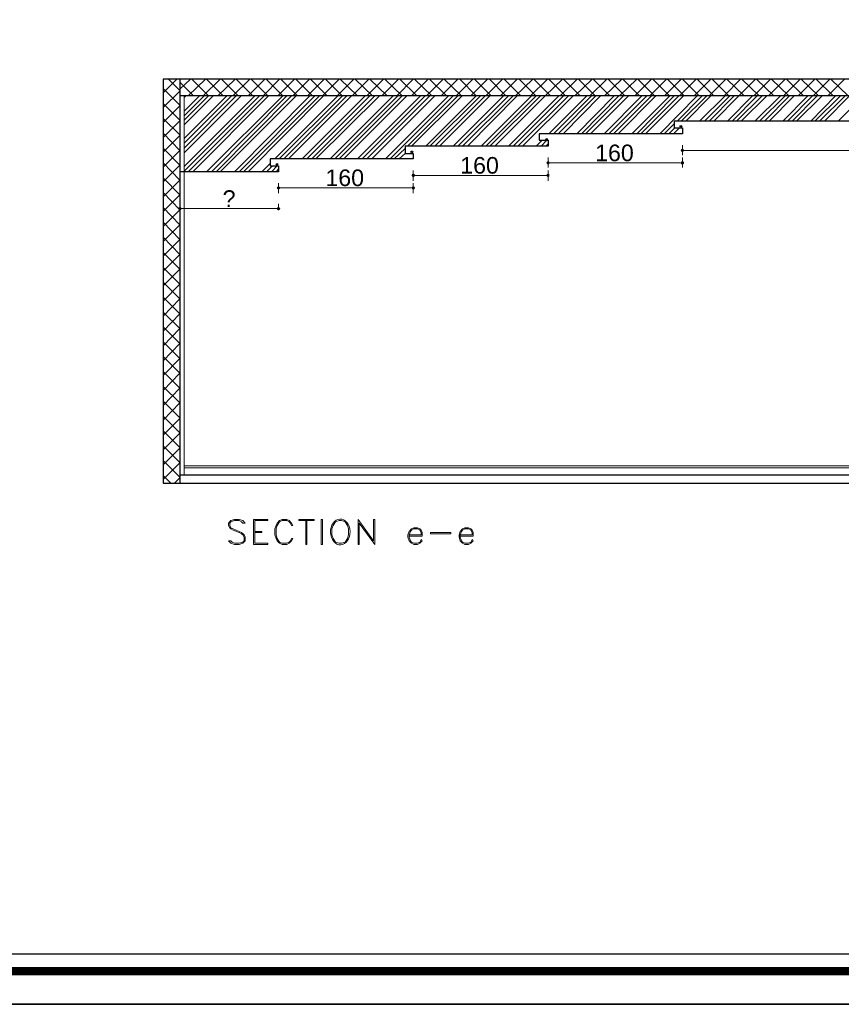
# Model space of a CAD drawing. Header units: metres. Extents: x 5.7 to 89.8, y 4 to 63.5.
# Tile 9 of 72: x 27 to 40.4, y 4 to 20. Entities that reach past the tile are written whole.
import ezdxf

# ---------------------------------------------------------------- set-up
doc = ezdxf.new("R2010")
doc.units = ezdxf.units.M
doc.header["$MEASUREMENT"] = 0
for name, color, linetype in [('PDF11_boresh-1', 7, 'Continuous'), ('PDF11_dim', 7, 'Continuous'), ('PDF11_hatch-borshi', 7, 'Continuous'), ('PDF11_KADR', 7, 'Continuous'), ('PDF11_kaff', 7, 'Continuous'), ('PDF11_Text', 7, 'Continuous'), ('PDF11_textt', 7, 'Continuous'), ('PDF11_wall', 7, 'Continuous'), ('PDF11_wall-asli', 7, 'Continuous')]:
    doc.layers.add(name, color=color, linetype=linetype)
doc.styles.add('PDF Arial', font='arial.ttf')

msp = doc.modelspace()

# ---------------------------------------------------------------- linework, layer by layer
at = {"layer": 'PDF11_boresh-1', "lineweight": 25}
msp.add_lwpolyline([(46.859, 18.325), (37.652, 18.325), (37.652, 18.219), (37.786, 18.219), (37.786, 18.123), (35.465, 18.123), (35.465, 18.017), (35.61, 18.017), (35.61, 17.92), (33.289, 17.92), (33.289, 17.805), (33.423, 17.805), (33.423, 17.718), (31.102, 17.718), (31.102, 17.603), (31.237, 17.603), (31.237, 17.506), (29.638, 17.506)], dxfattribs=at)
for centre in [(37.762, 18.243), (37.762, 18.243), (35.586, 18.031), (35.586, 18.031), (33.399, 17.829), (33.399, 17.829), (31.213, 17.627), (31.213, 17.627)]:
    msp.add_circle(centre, 0.0144, dxfattribs=at)
at = {"layer": 'PDF11_dim', "lineweight": 20}
for points in [[(37.786, 17.94), (37.786, 17.776)], [(35.61, 17.737), (35.61, 17.574)], [(37.786, 17.737), (37.786, 17.574)], [(37.815, 17.853), (37.844, 17.853), (47.62, 17.853), (47.649, 17.853)], [(35.629, 17.651), (35.658, 17.651), (37.738, 17.651), (37.758, 17.651)], [(33.423, 17.526), (33.423, 17.362)], [(33.452, 17.449), (33.481, 17.449), (35.552, 17.449), (35.581, 17.449)], [(35.61, 17.526), (35.61, 17.362)], [(31.237, 17.323), (31.237, 17.16)], [(31.266, 17.246), (31.295, 17.246), (33.366, 17.246), (33.395, 17.246)], [(33.423, 17.323), (33.423, 17.16)], [(29.638, 16.909), (29.638, 16.986)], [(31.237, 16.909), (31.237, 16.986)], [(31.208, 16.909), (31.189, 16.909), (29.696, 16.909), (29.667, 16.909)]]:
    msp.add_lwpolyline(points, dxfattribs=at)
at = {"layer": 'PDF11_dim', "transparency": 33554559}
for points in [[(37.786, 17.882), (37.767, 17.872), (37.786, 17.853)], [(37.786, 17.853), (37.806, 17.872), (37.786, 17.882)], [(37.767, 17.872), (37.786, 17.853), (37.758, 17.853)], [(37.758, 17.853), (37.767, 17.834), (37.786, 17.853)], [(37.767, 17.834), (37.786, 17.853), (37.786, 17.824)], [(37.815, 17.853), (37.786, 17.853), (37.806, 17.872)], [(37.786, 17.853), (37.786, 17.824), (37.806, 17.834)], [(37.806, 17.834), (37.815, 17.853), (37.786, 17.853)], [(35.59, 17.67), (35.61, 17.651), (35.581, 17.651)], [(35.581, 17.651), (35.59, 17.632), (35.61, 17.651)], [(35.61, 17.68), (35.59, 17.67), (35.61, 17.651)], [(35.59, 17.632), (35.61, 17.651), (35.61, 17.622)], [(35.61, 17.651), (35.629, 17.67), (35.61, 17.68)], [(35.629, 17.651), (35.61, 17.651), (35.629, 17.67)], [(35.61, 17.651), (35.61, 17.622), (35.629, 17.632)], [(35.629, 17.632), (35.629, 17.651), (35.61, 17.651)], [(37.767, 17.67), (37.758, 17.651), (37.786, 17.651)], [(37.758, 17.651), (37.786, 17.651), (37.767, 17.632)], [(37.786, 17.651), (37.786, 17.68), (37.767, 17.67)], [(37.786, 17.651), (37.767, 17.632), (37.786, 17.622)], [(37.806, 17.67), (37.786, 17.651), (37.786, 17.68)], [(37.815, 17.651), (37.806, 17.67), (37.786, 17.651)], [(37.786, 17.622), (37.806, 17.632), (37.786, 17.651)], [(37.806, 17.632), (37.786, 17.651), (37.815, 17.651)], [(33.404, 17.468), (33.423, 17.449), (33.395, 17.449)], [(33.395, 17.449), (33.404, 17.429), (33.423, 17.449)], [(33.423, 17.477), (33.404, 17.468), (33.423, 17.449)], [(33.404, 17.429), (33.423, 17.449), (33.423, 17.42)], [(33.423, 17.449), (33.443, 17.468), (33.423, 17.477)], [(33.452, 17.449), (33.423, 17.449), (33.443, 17.468)], [(33.423, 17.449), (33.423, 17.42), (33.443, 17.429)], [(33.443, 17.429), (33.452, 17.449), (33.423, 17.449)], [(35.59, 17.468), (35.581, 17.449), (35.61, 17.449)], [(35.581, 17.449), (35.61, 17.449), (35.59, 17.429)], [(35.61, 17.449), (35.61, 17.477), (35.59, 17.468)], [(35.61, 17.449), (35.59, 17.429), (35.61, 17.42)], [(35.629, 17.468), (35.61, 17.449), (35.61, 17.477)], [(35.629, 17.449), (35.629, 17.468), (35.61, 17.449)], [(35.61, 17.42), (35.629, 17.429), (35.61, 17.449)], [(35.629, 17.429), (35.61, 17.449), (35.629, 17.449)], [(31.218, 17.266), (31.237, 17.246), (31.208, 17.246)], [(31.208, 17.246), (31.218, 17.227), (31.237, 17.246)], [(31.237, 17.266), (31.218, 17.266), (31.237, 17.246)], [(31.218, 17.227), (31.237, 17.246), (31.237, 17.217)], [(31.266, 17.246), (31.237, 17.246), (31.256, 17.266)], [(31.237, 17.246), (31.256, 17.266), (31.237, 17.266)], [(31.237, 17.246), (31.237, 17.217), (31.256, 17.227)], [(31.256, 17.227), (31.266, 17.246), (31.237, 17.246)], [(33.404, 17.266), (33.395, 17.246), (33.423, 17.246)], [(33.395, 17.246), (33.423, 17.246), (33.404, 17.227)], [(33.423, 17.246), (33.423, 17.266), (33.404, 17.266)], [(33.423, 17.246), (33.404, 17.227), (33.423, 17.217)], [(33.452, 17.246), (33.443, 17.266), (33.423, 17.246)], [(33.443, 17.266), (33.423, 17.246), (33.423, 17.266)], [(33.423, 17.217), (33.443, 17.227), (33.423, 17.246)], [(33.443, 17.227), (33.423, 17.246), (33.452, 17.246)], [(29.619, 16.928), (29.638, 16.909), (29.61, 16.909)], [(29.638, 16.938), (29.619, 16.928), (29.638, 16.909)], [(29.638, 16.909), (29.658, 16.928), (29.638, 16.938)], [(29.667, 16.909), (29.638, 16.909), (29.658, 16.928)], [(31.218, 16.928), (31.208, 16.909), (31.237, 16.909)], [(31.237, 16.909), (31.237, 16.938), (31.218, 16.928)], [(31.256, 16.928), (31.237, 16.909), (31.237, 16.938)], [(31.266, 16.909), (31.256, 16.928), (31.237, 16.909)], [(29.61, 16.909), (29.619, 16.89), (29.638, 16.909)], [(29.619, 16.89), (29.638, 16.909), (29.638, 16.88)], [(29.638, 16.909), (29.638, 16.88), (29.658, 16.89)], [(29.658, 16.89), (29.667, 16.909), (29.638, 16.909)], [(31.208, 16.909), (31.237, 16.909), (31.218, 16.89)], [(31.237, 16.909), (31.218, 16.89), (31.237, 16.88)], [(31.237, 16.88), (31.256, 16.89), (31.237, 16.909)], [(31.256, 16.89), (31.237, 16.909), (31.266, 16.909)]]:
    msp.add_solid(points, dxfattribs=at)
at = {"layer": 'PDF11_hatch-borshi', "lineweight": 18}
for points in [[(29.369, 18.787), (29.59, 19.009)], [(29.638, 18.826), (29.455, 19.009)], [(29.638, 18.845), (29.812, 19.009)], [(29.706, 18.344), (30.101, 18.739), (29.831, 19.009)], [(29.773, 18.739), (30.053, 19.009)], [(30.014, 18.739), (30.293, 19.009)], [(30.341, 18.739), (30.072, 19.009)], [(30.072, 17.506), (31.305, 18.739), (31.035, 19.009)], [(30.255, 18.739), (30.534, 19.009)], [(30.582, 18.739), (30.313, 19.009)], [(30.496, 18.739), (30.775, 19.009)], [(30.823, 18.739), (30.553, 19.009)], [(30.746, 18.739), (31.016, 19.009)], [(31.064, 18.739), (30.794, 19.009)], [(30.987, 18.739), (31.256, 19.009)], [(31.228, 18.739), (31.497, 19.009)], [(31.545, 18.739), (31.276, 19.009)], [(31.468, 18.739), (31.738, 19.009)], [(31.786, 18.739), (31.516, 19.009)], [(31.709, 18.739), (31.979, 19.009)], [(32.027, 18.739), (31.757, 19.009)], [(31.95, 18.739), (32.22, 19.009)], [(32.268, 18.739), (31.998, 19.009)], [(32.191, 18.739), (32.46, 19.009)], [(32.22, 17.718), (33.24, 18.739), (32.961, 19.009)], [(32.518, 18.739), (32.239, 19.009)], [(32.431, 18.739), (32.701, 19.009)], [(32.759, 18.739), (32.48, 19.009)], [(32.672, 18.739), (32.942, 19.009)], [(33, 18.739), (32.72, 19.009)], [(32.913, 18.739), (33.183, 19.009)], [(33.154, 18.739), (33.423, 19.009)], [(33.481, 18.739), (33.202, 19.009)], [(33.395, 18.739), (33.664, 19.009)], [(33.722, 18.739), (33.443, 19.009)], [(33.626, 17.92), (34.444, 18.739), (34.175, 19.009)], [(33.635, 18.739), (33.905, 19.009)], [(33.963, 18.739), (33.684, 19.009)], [(33.876, 18.739), (34.146, 19.009)], [(34.204, 18.739), (33.924, 19.009)], [(34.117, 18.739), (34.387, 19.009)], [(34.358, 18.739), (34.627, 19.009)], [(34.685, 18.739), (34.415, 19.009)], [(34.598, 18.739), (34.868, 19.009)], [(34.926, 18.739), (34.656, 19.009)], [(34.743, 17.92), (35.562, 18.739), (35.841, 19.009)], [(34.839, 18.739), (35.109, 19.009)], [(35.167, 18.739), (34.897, 19.009)], [(35.08, 18.739), (35.359, 19.009)], [(35.408, 18.739), (35.138, 19.009)], [(35.321, 18.739), (35.6, 19.009)], [(35.648, 18.739), (35.379, 19.009)], [(35.889, 18.739), (35.619, 19.009)], [(35.802, 18.739), (36.082, 19.009)], [(36.13, 18.739), (35.86, 19.009)], [(36.043, 18.739), (36.322, 19.009)], [(36.371, 18.739), (36.101, 19.009)], [(36.284, 18.739), (36.563, 19.009)], [(36.611, 18.739), (36.342, 19.009)], [(36.525, 18.739), (36.804, 19.009)], [(36.852, 18.739), (36.583, 19.009)], [(36.766, 18.739), (37.045, 19.009)], [(37.093, 18.739), (36.823, 19.009)], [(37.016, 18.739), (37.286, 19.009)], [(37.334, 18.739), (37.064, 19.009)], [(37.257, 18.739), (37.526, 19.009)], [(37.575, 18.739), (37.305, 19.009)], [(37.497, 18.739), (37.767, 19.009)], [(37.815, 18.739), (37.546, 19.009)], [(37.738, 18.739), (38.008, 19.009)], [(38.056, 18.739), (37.786, 19.009)], [(37.979, 18.739), (38.249, 19.009)], [(38.297, 18.739), (38.027, 19.009)], [(38.22, 18.739), (38.489, 19.009)], [(38.538, 18.739), (38.268, 19.009)], [(38.297, 18.325), (38.701, 18.739), (38.971, 19.009)], [(38.461, 18.739), (38.73, 19.009)], [(38.788, 18.739), (38.509, 19.009)], [(39.029, 18.739), (38.75, 19.009)], [(38.942, 18.739), (39.212, 19.009)], [(39.27, 18.739), (38.99, 19.009)], [(39.183, 18.739), (39.453, 19.009)], [(39.51, 18.739), (39.231, 19.009)], [(39.424, 18.739), (39.693, 19.009)], [(39.751, 18.739), (39.472, 19.009)], [(39.664, 18.739), (39.934, 19.009)], [(39.992, 18.739), (39.713, 19.009)], [(39.905, 18.739), (40.175, 19.009)], [(40.233, 18.739), (39.953, 19.009)], [(40.146, 18.739), (40.416, 19.009)], [(40.474, 18.739), (40.194, 19.009)], [(29.638, 18.585), (29.369, 18.855)], [(29.86, 18.739), (29.638, 18.961)], [(29.369, 18.546), (29.638, 18.816)], [(29.706, 18.489), (29.956, 18.739)], [(29.706, 18.046), (30.399, 18.739)], [(29.706, 17.593), (30.852, 18.739)], [(29.706, 18.412), (30.033, 18.739)], [(29.706, 17.969), (30.476, 18.739)], [(29.706, 17.516), (30.929, 18.739)], [(29.706, 17.892), (30.553, 18.739)], [(29.706, 18.71), (29.735, 18.739)], [(29.706, 18.267), (30.178, 18.739)], [(29.706, 17.815), (30.63, 18.739)], [(29.773, 17.506), (31.006, 18.739)], [(29.85, 17.506), (31.073, 18.739)], [(30.149, 17.506), (31.372, 18.739)], [(30.226, 17.506), (31.449, 18.739)], [(30.293, 17.506), (31.526, 18.739)], [(30.524, 17.506), (31.748, 18.739)], [(30.602, 17.506), (31.825, 18.739)], [(30.669, 17.506), (31.902, 18.739)], [(30.746, 17.506), (31.969, 18.739)], [(31.179, 17.718), (32.2, 18.739)], [(31.247, 17.718), (32.277, 18.739)], [(31.324, 17.718), (32.345, 18.739)], [(31.401, 17.718), (32.422, 18.739)], [(31.622, 17.718), (32.643, 18.739)], [(31.699, 17.718), (32.72, 18.739)], [(31.777, 17.718), (32.797, 18.739)], [(31.844, 17.718), (32.874, 18.739)], [(32.075, 17.718), (33.096, 18.739)], [(32.152, 17.718), (33.173, 18.739)], [(32.297, 17.718), (33.318, 18.739)], [(32.518, 17.718), (33.539, 18.739)], [(32.595, 17.718), (33.616, 18.739)], [(32.672, 17.718), (33.693, 18.739)], [(32.749, 17.718), (33.77, 18.739)], [(32.971, 17.718), (33.992, 18.739)], [(33.048, 17.718), (34.069, 18.739)], [(33.327, 17.92), (34.146, 18.739)], [(33.395, 17.92), (34.213, 18.739)], [(33.693, 17.92), (34.512, 18.739)], [(33.77, 17.92), (34.589, 18.739)], [(33.847, 17.92), (34.666, 18.739)], [(34.069, 17.92), (34.887, 18.739)], [(34.146, 17.92), (34.964, 18.739)], [(34.223, 17.92), (35.042, 18.739)], [(34.3, 17.92), (35.109, 18.739)], [(34.521, 17.92), (35.34, 18.739)], [(34.598, 17.92), (35.417, 18.739)], [(34.666, 17.92), (35.485, 18.739)], [(34.964, 17.92), (35.783, 18.739)], [(35.042, 17.92), (35.86, 18.739)], [(35.119, 17.92), (35.937, 18.739)], [(35.196, 17.92), (36.014, 18.739)], [(35.619, 18.123), (36.236, 18.739)], [(35.696, 18.123), (36.313, 18.739)], [(35.773, 18.123), (36.38, 18.739)], [(35.851, 18.123), (36.457, 18.739)], [(36.072, 18.123), (36.679, 18.739)], [(36.149, 18.123), (36.756, 18.739)], [(36.217, 18.123), (36.833, 18.739)], [(36.294, 18.123), (36.91, 18.739)], [(36.515, 18.123), (37.131, 18.739)], [(36.592, 18.123), (37.209, 18.739)], [(36.669, 18.123), (37.286, 18.739)], [(36.746, 18.123), (37.353, 18.739)], [(36.968, 18.123), (37.584, 18.739)], [(37.045, 18.123), (37.652, 18.739)], [(37.112, 18.123), (37.729, 18.739)], [(37.189, 18.123), (37.806, 18.739)], [(37.42, 18.123), (38.027, 18.739)], [(37.7, 18.325), (38.104, 18.739)], [(37.767, 18.325), (38.181, 18.739)], [(37.844, 18.325), (38.249, 18.739)], [(38.066, 18.325), (38.48, 18.739)], [(38.143, 18.325), (38.557, 18.739)], [(38.22, 18.325), (38.624, 18.739)], [(38.518, 18.325), (38.923, 18.739)], [(38.595, 18.325), (39, 18.739)], [(38.663, 18.325), (39.077, 18.739)], [(38.74, 18.325), (39.154, 18.739)], [(38.961, 18.325), (39.376, 18.739)], [(39.038, 18.325), (39.453, 18.739)], [(39.116, 18.325), (39.52, 18.739)], [(39.193, 18.325), (39.597, 18.739)], [(39.414, 18.325), (39.819, 18.739)], [(39.491, 18.325), (39.896, 18.739)], [(39.568, 18.325), (39.973, 18.739)], [(39.636, 18.325), (40.05, 18.739)], [(39.867, 18.325), (40.271, 18.739)], [(39.934, 18.325), (40.348, 18.739)], [(40.011, 18.325), (40.425, 18.739)], [(40.088, 18.325), (40.493, 18.739)], [(40.31, 18.325), (40.724, 18.739)], [(29.638, 18.344), (29.369, 18.614)], [(29.369, 18.306), (29.638, 18.575)], [(29.638, 18.103), (29.369, 18.373)], [(29.369, 18.065), (29.638, 18.335)], [(37.488, 18.123), (37.652, 18.286)], [(37.565, 18.123), (37.661, 18.219)], [(37.642, 18.123), (37.738, 18.219)], [(29.369, 17.583), (29.638, 17.853), (29.369, 18.132)], [(29.369, 17.824), (29.638, 18.094)], [(29.369, 17.343), (29.638, 17.612), (29.369, 17.892)], [(33.115, 17.718), (33.289, 17.882)], [(35.417, 17.92), (35.513, 18.017)], [(35.494, 17.92), (35.59, 18.017)], [(35.571, 17.92), (35.61, 17.959)], [(33.192, 17.718), (33.289, 17.805)], [(33.414, 17.718), (33.423, 17.718)], [(29.369, 17.102), (29.638, 17.371), (29.369, 17.651)], [(30.968, 17.506), (31.102, 17.641)], [(31.045, 17.506), (31.141, 17.603)], [(31.122, 17.506), (31.218, 17.603)], [(29.369, 16.861), (29.638, 17.131), (29.369, 17.41)], [(31.199, 17.506), (31.237, 17.554)], [(29.369, 16.62), (29.638, 16.89), (29.369, 17.169)], [(29.369, 16.379), (29.638, 16.649), (29.369, 16.928)], [(29.369, 16.139), (29.638, 16.408), (29.369, 16.688)], [(29.369, 15.898), (29.638, 16.168), (29.369, 16.447)], [(29.369, 15.657), (29.638, 15.927), (29.369, 16.196)], [(29.369, 15.407), (29.638, 15.686), (29.369, 15.956)], [(29.369, 15.166), (29.638, 15.445), (29.369, 15.715)], [(29.369, 14.925), (29.638, 15.204), (29.369, 15.474)], [(29.369, 14.684), (29.638, 14.964), (29.369, 15.233)], [(29.369, 14.444), (29.638, 14.723), (29.369, 14.993)], [(29.369, 14.203), (29.638, 14.482), (29.369, 14.752)], [(29.369, 13.962), (29.638, 14.241), (29.369, 14.511)], [(29.369, 13.721), (29.638, 14.001), (29.369, 14.27)], [(29.369, 13.48), (29.638, 13.76), (29.369, 14.029)], [(29.638, 13.519), (29.369, 13.789)], [(29.638, 13.278), (29.369, 13.548)], [(29.369, 13.24), (29.638, 13.509)], [(29.638, 13.037), (29.369, 13.307)], [(29.369, 12.999), (29.638, 13.269)], [(29.638, 12.797), (29.369, 13.066)], [(29.369, 12.758), (29.638, 13.028)], [(29.638, 12.556), (29.369, 12.826)], [(29.369, 12.517), (29.638, 12.787)], [(29.494, 12.46), (29.369, 12.585)], [(29.552, 12.46), (29.638, 12.546)]]:
    msp.add_lwpolyline(points, dxfattribs=at)
at = {"layer": 'PDF11_KADR', "lineweight": 25}
for points in [[(5.695, 4.013), (89.785, 4.013), (89.785, 63.476), (5.695, 63.476)], [(5.695, 63.476), (89.785, 63.476), (89.785, 4.013), (5.695, 4.013)], [(6.514, 4.832), (88.841, 4.832), (88.841, 62.657), (6.514, 62.657)]]:
    msp.add_lwpolyline(points, close=True, dxfattribs=at)
at = {"layer": 'PDF11_KADR', "lineweight": 0, "const_width": 0.135}
msp.add_lwpolyline([(6.235, 62.937), (6.235, 4.552), (89.111, 4.552), (89.111, 62.937)], close=True, dxfattribs=at)
at = {"layer": 'PDF11_kaff', "lineweight": 20}
for points in [[(29.706, 18.739), (29.706, 12.594)], [(29.706, 12.739), (56.038, 12.739)], [(29.706, 12.71), (56.038, 12.71)]]:
    msp.add_lwpolyline(points, dxfattribs=at)
at = {"layer": 'PDF11_textt', "lineweight": 20}
for points in [[(30.428, 11.525), (30.467, 11.487), (30.524, 11.468), (30.602, 11.468), (30.659, 11.487), (30.698, 11.525), (30.698, 11.583), (30.679, 11.622), (30.64, 11.66), (30.602, 11.679), (30.505, 11.718), (30.467, 11.737), (30.447, 11.776), (30.447, 11.814), (30.467, 11.834), (30.524, 11.853), (30.602, 11.853), (30.64, 11.834), (30.659, 11.814), (30.698, 11.814), (30.659, 11.853), (30.602, 11.872), (30.524, 11.872), (30.467, 11.853), (30.428, 11.814), (30.428, 11.776), (30.447, 11.737), (30.467, 11.718), (30.505, 11.699), (30.602, 11.66), (30.64, 11.641), (30.659, 11.622), (30.679, 11.583), (30.679, 11.525), (30.659, 11.506), (30.602, 11.487), (30.524, 11.487), (30.486, 11.506), (30.467, 11.525)], [(30.833, 11.468), (31.064, 11.468), (31.064, 11.487), (30.852, 11.487), (30.852, 11.853), (31.064, 11.853), (31.064, 11.872), (30.833, 11.872)], [(31.468, 11.564), (31.449, 11.564), (31.43, 11.525), (31.411, 11.506), (31.372, 11.487), (31.295, 11.487), (31.256, 11.506), (31.218, 11.564), (31.199, 11.622), (31.199, 11.718), (31.218, 11.776), (31.256, 11.834), (31.295, 11.853), (31.372, 11.853), (31.411, 11.834), (31.43, 11.814), (31.449, 11.776), (31.468, 11.776), (31.449, 11.814), (31.411, 11.853), (31.372, 11.872), (31.295, 11.872), (31.256, 11.853), (31.218, 11.814), (31.199, 11.776), (31.179, 11.718), (31.179, 11.622), (31.199, 11.564), (31.218, 11.525), (31.256, 11.487), (31.295, 11.468), (31.372, 11.468), (31.411, 11.487), (31.449, 11.525)], [(31.815, 11.853), (31.565, 11.853), (31.565, 11.872), (31.815, 11.872)], [(31.95, 11.468), (31.95, 11.872), (31.931, 11.872), (31.931, 11.468)], [(32.22, 11.853), (32.162, 11.834), (32.123, 11.776), (32.104, 11.718), (32.104, 11.622), (32.123, 11.564), (32.162, 11.506), (32.22, 11.487), (32.258, 11.487), (32.316, 11.506), (32.354, 11.564), (32.374, 11.622), (32.374, 11.718), (32.354, 11.776), (32.316, 11.834), (32.258, 11.853)], [(32.797, 11.468), (32.797, 11.872), (32.778, 11.872), (32.778, 11.525), (32.528, 11.872), (32.528, 11.468), (32.547, 11.468), (32.547, 11.814)], [(34.03, 11.641), (33.703, 11.641), (33.703, 11.66), (34.03, 11.66)]]:
    msp.add_lwpolyline(points, close=True, dxfattribs=at)
for points in [[(31.68, 11.853), (31.68, 11.468), (31.699, 11.468), (31.699, 11.853)], [(30.852, 11.679), (30.968, 11.679), (30.968, 11.66), (30.852, 11.66)], [(33.356, 11.602), (33.568, 11.602), (33.568, 11.66), (33.549, 11.699), (33.529, 11.718), (33.491, 11.737), (33.433, 11.737), (33.395, 11.718), (33.356, 11.679), (33.337, 11.622), (33.337, 11.583), (33.356, 11.525), (33.395, 11.487), (33.433, 11.468), (33.491, 11.468), (33.529, 11.487), (33.568, 11.525), (33.549, 11.545), (33.529, 11.506), (33.491, 11.487), (33.433, 11.487), (33.395, 11.506), (33.375, 11.525), (33.356, 11.583), (33.356, 11.622), (33.375, 11.679), (33.395, 11.699), (33.433, 11.718), (33.491, 11.718), (33.529, 11.699), (33.549, 11.66), (33.549, 11.622), (33.356, 11.622)], [(34.184, 11.602), (34.396, 11.602), (34.396, 11.66), (34.377, 11.699), (34.358, 11.718), (34.319, 11.737), (34.261, 11.737), (34.223, 11.718), (34.184, 11.679), (34.165, 11.622), (34.165, 11.583), (34.184, 11.525), (34.223, 11.487), (34.261, 11.468), (34.319, 11.468), (34.358, 11.487), (34.396, 11.525), (34.377, 11.545), (34.358, 11.506), (34.319, 11.487), (34.261, 11.487), (34.223, 11.506), (34.204, 11.525), (34.184, 11.583), (34.184, 11.622), (34.204, 11.679), (34.223, 11.699), (34.261, 11.718), (34.319, 11.718), (34.358, 11.699), (34.377, 11.66), (34.377, 11.622), (34.184, 11.622)]]:
    msp.add_lwpolyline(points, dxfattribs=at)
msp.add_ellipse((32.239, 11.669), major_axis=(-0.003, 0.209), ratio=0.755342, start_param=0.226116, end_param=6.509301, dxfattribs=at)
at = {"layer": 'PDF11_wall', "lineweight": 30}
for points in [[(56.375, 12.46), (56.375, 19.009), (29.369, 19.009), (29.369, 12.46)], [(29.638, 19.009), (29.638, 12.46)], [(56.105, 18.739), (29.638, 18.739)]]:
    msp.add_lwpolyline(points, dxfattribs=at)
at = {"layer": 'PDF11_wall-asli', "lineweight": 30}
for points in [[(29.369, 12.46), (56.375, 12.46)], [(29.638, 12.594), (56.105, 12.594)]]:
    msp.add_lwpolyline(points, dxfattribs=at)

# ---------------------------------------------------------------- texts
at = {"layer": 'PDF11_Text', "attachment_point": 7, "style": 'PDF Arial'}
for s, insert, char_height in [('160', (36.371, 17.675), 0.2689), ('160', (34.184, 17.473), 0.2689), ('160', (31.998, 17.271), 0.2689), ('?', (30.332, 16.938), 0.269)]:
    msp.add_mtext(s, dxfattribs=dict(at, insert=insert, char_height=char_height))

doc.saveas('drawing.dxf')
